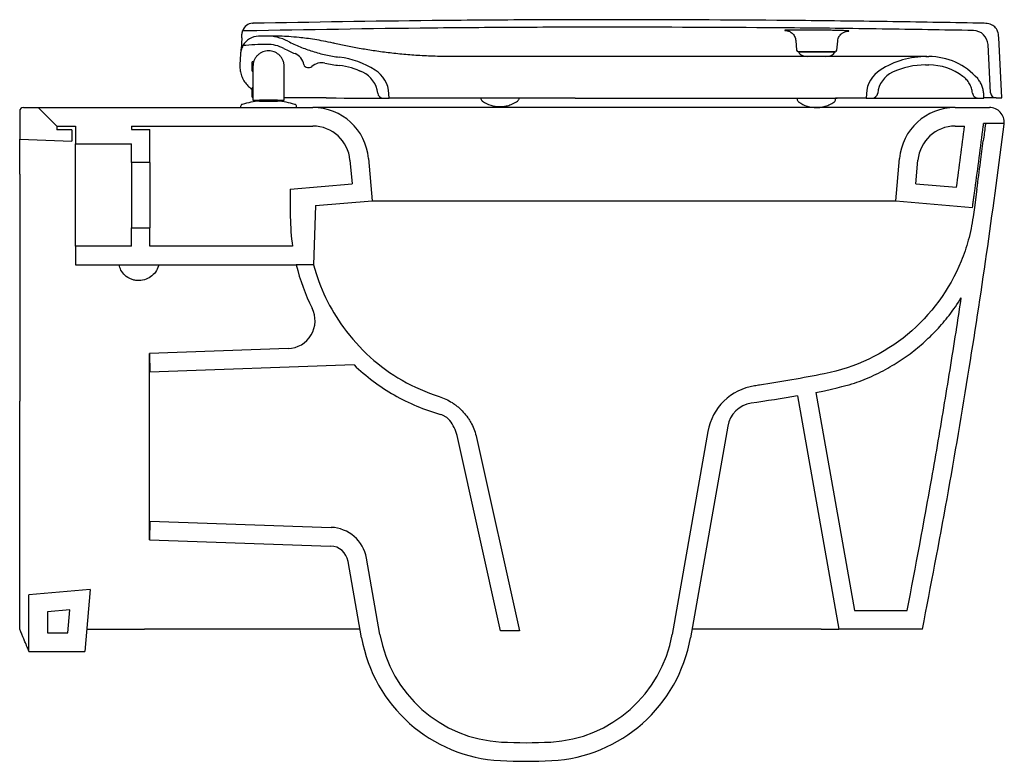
# Model space of a CAD drawing. Header units: millimetres. Extents: x 4844.811 to 4845.34, y 2696.608 to 2697.006.
import ezdxf

# ---------------------------------------------------------------- set-up
doc = ezdxf.new("R2010")
doc.units = ezdxf.units.MM
doc.layers.add('SANINDUSA', color=3, linetype='Continuous')

msp = doc.modelspace()

# ---------------------------------------------------------------- linework, layer by layer
at = {"layer": 'SANINDUSA'}
for p, q in [((4844.936572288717, 2697.004366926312), (4844.936789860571, 2697.004373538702)), ((4844.930718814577, 2696.996599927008), (4844.930386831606, 2696.990265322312)), ((4844.932643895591, 2697.000290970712), (4844.931124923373, 2697.000260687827)), ((4845.339126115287, 2696.964279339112), (4845.337421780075, 2696.996800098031)), ((4845.228341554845, 2696.995099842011), (4845.228786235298, 2696.990017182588)), ((4845.250445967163, 2696.990017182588), (4845.250859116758, 2696.994739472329)), ((4845.332968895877, 2696.967122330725), (4845.331617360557, 2696.992910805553)), ((4844.930069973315, 2696.987961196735), (4844.929761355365, 2696.982072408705)), ((4845.250202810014, 2696.986514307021), (4845.109294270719, 2696.986514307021)), ((4845.229782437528, 2696.989104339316), (4845.249449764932, 2696.989104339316)), ((4845.229866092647, 2696.989104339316), (4845.22990039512, 2696.989010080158)), ((4845.249331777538, 2696.989010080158), (4845.22990039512, 2696.989010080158)), ((4845.249331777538, 2696.989010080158), (4845.249366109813, 2696.989104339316)), ((4845.284413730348, 2696.986514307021), (4845.279350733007, 2696.986514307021)), ((4845.298294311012, 2696.986514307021), (4845.298804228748, 2696.986514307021)), ((4845.298804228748, 2696.986514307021), (4845.299798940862, 2696.986514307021)), ((4844.937135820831, 2696.98364439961), (4844.936326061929, 2696.98364439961)), ((4844.936326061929, 2696.97864439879), (4844.936326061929, 2696.98364439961)), ((4844.964098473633, 2696.982250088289), (4844.964099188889, 2696.982246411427)), ((4844.966024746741, 2696.980630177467), (4844.966024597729, 2696.980630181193)), ((4844.966062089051, 2696.980629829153), (4844.967060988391, 2696.980629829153)), ((4844.98324008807, 2696.981689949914), (4844.983215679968, 2696.981692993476)), ((4845.298088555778, 2696.982014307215), (4845.299798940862, 2696.982014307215)), ((4844.936326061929, 2696.97864439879), (4844.9367260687, 2696.97864439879)), ((4845.326036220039, 2696.9746423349), (4845.326068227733, 2696.974642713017)), ((4844.9367260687, 2696.969644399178), (4844.936326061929, 2696.969644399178)), ((4844.936326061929, 2696.964644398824), (4844.936326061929, 2696.969644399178)), ((4844.936326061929, 2696.964644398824), (4844.9367260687, 2696.964644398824)), ((4845.009934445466, 2696.964229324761), (4845.009811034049, 2696.96658422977)), ((4845.266307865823, 2696.966584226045), (4845.266184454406, 2696.964229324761)), ((4845.329424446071, 2696.964229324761), (4845.329293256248, 2696.966732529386)), ((4844.813443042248, 2696.959143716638), (4844.821443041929, 2696.959143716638)), ((4844.821443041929, 2696.959143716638), (4844.968953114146, 2696.959143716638)), ((4844.831443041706, 2696.949143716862), (4844.821443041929, 2696.959143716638)), ((4844.930127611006, 2696.959655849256), (4844.930127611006, 2696.959143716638)), ((4844.930127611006, 2696.959143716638), (4844.945127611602, 2696.959143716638)), ((4844.950006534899, 2696.963094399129), (4844.940225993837, 2696.963094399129)), ((4844.940315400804, 2696.962599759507), (4844.945127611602, 2696.962599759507)), ((4844.949827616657, 2696.962605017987), (4844.940427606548, 2696.962605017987)), ((4844.94122762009, 2696.963094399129), (4844.94122762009, 2696.962605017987)), ((4844.945127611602, 2696.962599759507), (4844.949939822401, 2696.962599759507)), ((4844.945127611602, 2696.959143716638), (4844.960127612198, 2696.959143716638)), ((4844.949024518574, 2696.962605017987), (4844.949024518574, 2696.963094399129)), ((4844.976161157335, 2696.964279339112), (4844.953526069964, 2696.964279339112)), ((4844.960127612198, 2696.959143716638), (4844.960127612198, 2696.959655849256)), ((4845.076443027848, 2696.959143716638), (4844.968953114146, 2696.959143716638)), ((4845.001120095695, 2696.964229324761), (4845.006587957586, 2696.964229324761)), ((4845.006746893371, 2696.964229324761), (4845.009934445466, 2696.964229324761)), ((4845.109797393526, 2696.964229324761), (4845.009934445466, 2696.964229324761)), ((4845.251443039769, 2696.959143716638), (4845.076443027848, 2696.959143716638)), ((4845.079765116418, 2696.964194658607), (4845.079765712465, 2696.964229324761)), ((4845.109797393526, 2696.964229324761), (4845.249705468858, 2696.964229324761)), ((4845.229123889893, 2696.964229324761), (4845.229132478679, 2696.963736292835)), ((4845.249743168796, 2696.963688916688), (4845.249752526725, 2696.964223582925)), ((4845.250110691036, 2696.964229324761), (4845.250621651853, 2696.964229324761)), ((4845.313932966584, 2696.959143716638), (4845.251443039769, 2696.959143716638)), ((4845.266184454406, 2696.964229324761), (4845.265682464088, 2696.964229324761)), ((4845.266184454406, 2696.964229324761), (4845.2693719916, 2696.964229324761)), ((4845.313932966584, 2696.959143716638), (4845.332374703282, 2696.959143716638)), ((4845.325711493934, 2696.964229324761), (4845.32623744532, 2696.964229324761)), ((4845.32623744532, 2696.964229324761), (4845.329424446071, 2696.964229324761)), ((4845.335964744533, 2696.964279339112), (4845.335334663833, 2696.964279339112)), ((4845.335964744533, 2696.964279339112), (4845.339126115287, 2696.964279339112)), ((4844.811443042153, 2696.957143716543), (4844.811443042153, 2696.942143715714)), ((4844.831443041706, 2696.949143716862), (4844.841443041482, 2696.949143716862)), ((4844.831443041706, 2696.949143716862), (4844.831443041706, 2696.947143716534)), ((4844.841443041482, 2696.949143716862), (4844.841443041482, 2696.939643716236)), ((4844.871443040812, 2696.949143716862), (4844.968953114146, 2696.949143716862)), ((4844.871443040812, 2696.949143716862), (4844.871443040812, 2696.947300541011)), ((4845.313932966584, 2696.949143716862), (4845.319015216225, 2696.949143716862)), ((4845.340353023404, 2696.950554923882), (4845.3292758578, 2696.950554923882)), ((4845.340353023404, 2696.950554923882), (4845.330283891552, 2696.950554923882)), ((4844.839443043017, 2696.947143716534), (4844.831443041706, 2696.947143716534)), ((4844.839443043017, 2696.947143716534), (4844.839443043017, 2696.941165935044)), ((4844.871443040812, 2696.947300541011), (4844.881443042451, 2696.947300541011)), ((4844.881443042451, 2696.929643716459), (4844.881443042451, 2696.947300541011)), ((4844.811443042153, 2696.942143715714), (4844.839443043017, 2696.941165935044)), ((4844.811443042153, 2696.92338275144), (4844.811443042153, 2696.942143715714)), ((4844.841443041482, 2696.939643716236), (4844.871443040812, 2696.939643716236)), ((4844.841443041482, 2696.884643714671), (4844.841443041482, 2696.939643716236)), ((4844.871443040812, 2696.929643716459), (4844.871443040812, 2696.939643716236)), ((4844.881443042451, 2696.929643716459), (4844.871443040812, 2696.929643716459)), ((4844.871443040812, 2696.929643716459), (4844.871443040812, 2696.894643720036)), ((4844.881443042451, 2696.929643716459), (4844.881443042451, 2696.894643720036)), ((4844.988876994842, 2696.930886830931), (4844.989983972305, 2696.91823410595)), ((4844.998838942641, 2696.931758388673), (4845.000817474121, 2696.909143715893)), ((4845.28206862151, 2696.909143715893), (4845.284047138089, 2696.931758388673)), ((4845.292902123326, 2696.91823410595), (4845.294009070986, 2696.930886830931)), ((4844.811443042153, 2696.92338275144), (4844.811443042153, 2696.879372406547)), ((4844.956817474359, 2696.915332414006), (4844.989983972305, 2696.91823410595)), ((4845.292902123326, 2696.91823410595), (4845.314684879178, 2696.916328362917)), ((4845.32565565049, 2696.915368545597), (4845.324293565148, 2696.905449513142)), ((4844.97040594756, 2696.906483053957), (4844.969294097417, 2696.874643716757)), ((4844.97040594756, 2696.906483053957), (4845.000817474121, 2696.909143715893)), ((4845.000817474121, 2696.909143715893), (4845.076443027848, 2696.909143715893)), ((4845.076443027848, 2696.909143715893), (4845.251443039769, 2696.909143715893)), ((4845.251443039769, 2696.909143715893), (4845.28206862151, 2696.909143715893)), ((4845.28206862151, 2696.909143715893), (4845.323296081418, 2696.905536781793)), ((4844.871443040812, 2696.884643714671), (4844.871443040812, 2696.894643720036)), ((4844.871443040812, 2696.894643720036), (4844.881443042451, 2696.894643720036)), ((4844.881443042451, 2696.884643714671), (4844.881443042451, 2696.894643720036)), ((4844.841443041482, 2696.884643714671), (4844.841443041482, 2696.874643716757)), ((4844.871443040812, 2696.884643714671), (4844.841443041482, 2696.884643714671)), ((4844.958033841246, 2696.884643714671), (4844.881443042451, 2696.884643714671)), ((4844.841443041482, 2696.874643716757), (4844.960002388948, 2696.874643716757)), ((4844.969294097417, 2696.874643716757), (4844.960002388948, 2696.874643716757)), ((4844.811443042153, 2696.853823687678), (4844.811443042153, 2696.801583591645)), ((4844.955650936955, 2696.829741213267), (4844.881094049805, 2696.827137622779)), ((4844.881094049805, 2696.727149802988), (4844.881094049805, 2696.827137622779)), ((4844.881094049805, 2696.827137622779), (4844.881443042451, 2696.817143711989)), ((4844.991038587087, 2696.820970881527), (4844.881443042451, 2696.817143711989)), ((4845.239207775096, 2696.806121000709), (4845.259834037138, 2696.689143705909)), ((4844.811443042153, 2696.735043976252), (4844.811443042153, 2696.801583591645)), ((4845.229359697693, 2696.804384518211), (4845.251443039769, 2696.679143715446)), ((4845.181142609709, 2696.7852727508), (4845.161923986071, 2696.676278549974)), ((4845.191799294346, 2696.788122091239), (4845.171772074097, 2696.674542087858)), ((4845.069717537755, 2696.678180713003), (4845.04637096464, 2696.783103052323)), ((4845.056869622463, 2696.78196116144), (4845.079962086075, 2696.678180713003)), ((4844.881443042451, 2696.737143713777), (4844.881094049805, 2696.727149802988)), ((4844.881443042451, 2696.737143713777), (4844.978742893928, 2696.733745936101)), ((4844.881094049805, 2696.727149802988), (4844.978393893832, 2696.723752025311)), ((4845.004962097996, 2696.676278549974), (4844.997741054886, 2696.717231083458)), ((4844.99511400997, 2696.674542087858), (4844.987892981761, 2696.715494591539)), ((4844.811443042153, 2696.679143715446), (4844.811443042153, 2696.709143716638)), ((4844.849357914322, 2696.700460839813), (4844.816443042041, 2696.69758116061)), ((4844.849357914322, 2696.700460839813), (4844.846443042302, 2696.66714372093)), ((4844.838357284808, 2696.689460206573), (4844.826443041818, 2696.688417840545)), ((4844.837279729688, 2696.677143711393), (4844.838357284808, 2696.689460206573)), ((4844.826443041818, 2696.688417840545), (4844.826443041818, 2696.677143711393)), ((4845.259834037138, 2696.689143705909), (4845.288214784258, 2696.689143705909)), ((4844.847492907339, 2696.679143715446), (4844.878562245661, 2696.679143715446)), ((4844.994302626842, 2696.679143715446), (4844.878562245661, 2696.679143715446)), ((4845.241955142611, 2696.679143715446), (4845.172583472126, 2696.679143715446)), ((4845.241955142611, 2696.679143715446), (4845.251443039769, 2696.679143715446)), ((4845.296443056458, 2696.679143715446), (4845.251443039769, 2696.679143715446)), ((4844.826443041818, 2696.677143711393), (4844.837279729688, 2696.677143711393)), ((4845.079962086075, 2696.678180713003), (4845.069717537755, 2696.678180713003)), ((4844.816443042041, 2696.66714372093), (4844.846443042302, 2696.66714372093))]:
    msp.add_line(p, q, dxfattribs=at)
at = {"layer": 'SANINDUSA', "flags": 128}
for points in [[(4844.995753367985, 2696.97809178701), (4844.995753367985, 2696.97809178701)], [(4845.330283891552, 2696.950554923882), (4845.330261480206, 2696.950378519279), (4845.33023906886, 2696.950202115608), (4845.330216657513, 2696.950025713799), (4845.330194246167, 2696.94984931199), (4845.330171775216, 2696.949672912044), (4845.330149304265, 2696.949496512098), (4845.330126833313, 2696.949320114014), (4845.330104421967, 2696.949143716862)]]:
    msp.add_lwpolyline(points, dxfattribs=at)
at = {"layer": 'SANINDUSA'}
for centre, radius, start, end in [((4844.936819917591, 2696.998372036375), 0.006000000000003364, 92.36531084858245, 161.6527499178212), ((4844.94005627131, 2696.987437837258), 0.01000000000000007, 92.07924978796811, 150.3116201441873), ((4844.945435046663, 2696.839285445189), 0.1582500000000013, 90.641225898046, 92.07924978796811), ((4844.943949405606, 2696.972027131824), 0.02550000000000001, 62.88889244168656, 90.641225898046), ((4845.323628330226, 2696.992492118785), 0.00800000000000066, 3.00000000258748, 88.91633579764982), ((4844.94005627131, 2696.987437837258), 0.01000000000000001, 150.3116201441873, 165.6423537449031), ((4844.945435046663, 2696.839285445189), 0.153750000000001, 90.47955914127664, 95.24914725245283), ((4844.94431558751, 2696.973030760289), 0.02000000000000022, 62.95754050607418, 90.47955914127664), ((4844.994327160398, 2697.071004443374), 0.09000000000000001, 242.9575405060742, 247.135640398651), ((4844.94005627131, 2696.987437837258), 0.009999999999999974, 165.4185299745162, 176.9999999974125), ((4844.956249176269, 2696.980704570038), 0.008000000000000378, 11.10022851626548, 67.135640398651), ((4844.977314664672, 2696.939514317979), 0.04700000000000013, 57.80190158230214, 82.90758620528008), ((4845.229782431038, 2696.990104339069), 0.001000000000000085, 184.9999999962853, 270), ((4845.232719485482, 2696.990036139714), 0.002999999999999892, 200.0000000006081, 254.6107402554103), ((4845.239616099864, 2697.015092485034), 0.02898814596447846, 254.6107402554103, 260.3524895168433), ((4845.239616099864, 2697.015092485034), 0.02898814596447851, 279.6475104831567, 285.3892597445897), ((4845.246512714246, 2696.990036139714), 0.002999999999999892, 285.3892597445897, 339.9999999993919), ((4845.24944976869, 2696.990104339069), 0.0009999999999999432, 270, 355.0000000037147), ((4845.29880421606, 2696.939514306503), 0.0470000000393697, 90, 122.1980720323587), ((4845.299798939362, 2696.951514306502), 0.03500000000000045, 41.36180034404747, 90), ((4844.96606209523, 2696.982629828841), 0.002000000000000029, 191.1002285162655, 270), ((4844.967060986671, 2696.982629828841), 0.002000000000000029, 270, 311.932389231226), ((4844.973743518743, 2696.975190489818), 0.008000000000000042, 77.87547008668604, 131.9323892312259), ((4844.994327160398, 2697.071004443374), 0.08999999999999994, 257.8754700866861, 262.9081154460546), ((4844.978030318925, 2696.940014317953), 0.04200000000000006, 65.04051281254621, 82.90811544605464), ((4844.978030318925, 2696.940014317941), 0.04200000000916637, 65.03907236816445, 82.87455590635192), ((4845.298088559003, 2696.940014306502), 0.04200000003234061, 90, 114.9594537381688), ((4845.299798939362, 2696.951514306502), 0.03050000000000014, 52.99326441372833, 90), ((4844.989845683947, 2696.965399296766), 0.01399999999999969, 6.17979167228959, 65.04051281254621), ((4844.989846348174, 2696.96539910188), 0.01399989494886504, 6.18042467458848, 65.03899916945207), ((4844.993832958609, 2696.965746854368), 0.01600000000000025, 3.00000000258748, 57.80190158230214), ((4845.282285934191, 2696.965746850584), 0.01600000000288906, 122.198072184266, 176.9999999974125), ((4845.286273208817, 2696.965399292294), 0.01399999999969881, 114.9594539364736, 173.8201931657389), ((4845.00674689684, 2696.967229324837), 0.003000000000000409, 186.1797916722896, 270), ((4845.269371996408, 2696.967229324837), 0.003000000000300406, 270, 353.8201931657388), ((4845.335964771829, 2696.967279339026), 0.00299999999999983, 183.0000000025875, 270), ((4844.813443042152, 2696.957143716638), 0.002000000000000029, 90, 180), ((4844.931377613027, 2696.959655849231), 0.001250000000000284, 105.8935193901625, 180), ((4844.945127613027, 2696.911365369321), 0.05145988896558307, 95.36579378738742, 105.8935193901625), ((4844.940427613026, 2696.961405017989), 0.00119999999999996, 90, 95.36579378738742), ((4844.949827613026, 2696.961405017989), 0.00119999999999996, 84.63420621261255, 90), ((4844.945127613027, 2696.911365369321), 0.05145988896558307, 74.10648060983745, 84.63420621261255), ((4844.958877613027, 2696.959655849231), 0.001249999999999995, 0, 74.10648060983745), ((4844.968953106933, 2696.929143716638), 0.03000000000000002, 4.999999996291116, 90), ((4845.069376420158, 2696.975959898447), 0.01631618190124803, 234.9095677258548, 270.1686811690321), ((4845.239376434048, 2696.975459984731), 0.01631626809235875, 234.9096644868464, 270.1685854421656), ((4845.313932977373, 2696.929143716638), 0.03000000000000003, 90, 175.0000000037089), ((4845.332374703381, 2696.951143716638), 0.007999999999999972, 355.7792630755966, 90), ((4844.968953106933, 2696.929143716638), 0.02, 4.999999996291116, 90), ((4845.313932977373, 2696.929143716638), 0.02, 90, 175.0000000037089), ((4845.332374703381, 2696.951143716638), 0.007999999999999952, 352.772264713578, 355.7792630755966), ((4844.955127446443, 2696.844732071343), 0.01499999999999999, 271.9999999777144, 26.61852521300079), ((4845.210686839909, 2696.780063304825), 0.03000000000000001, 98.5589521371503, 170.0000000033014), ((4845.206571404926, 2696.785517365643), 0.01500000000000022, 98.35466473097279, 170.0000000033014), ((4845.027591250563, 2696.778924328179), 0.0192390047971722, 12.54467117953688, 39.33032449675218), ((4844.978044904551, 2696.713758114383), 0.02000000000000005, 9.99999999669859, 88.00000002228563), ((4844.978044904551, 2696.713758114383), 0.01000000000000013, 9.99999999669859, 88.00000002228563), ((4845.073898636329, 2696.688433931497), 0.08, 189.9999999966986, 266.9604958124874), ((4845.073898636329, 2696.688433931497), 0.07000000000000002, 189.9999999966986, 266.9604958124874), ((4845.092987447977, 2696.688433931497), 0.07000000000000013, 273.0395041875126, 350.0000000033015), ((4845.092987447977, 2696.688433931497), 0.08000000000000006, 273.0395041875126, 350.0000000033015), ((4845.083443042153, 2696.86818070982), 0.2500000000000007, 266.9604958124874, 273.0395041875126), ((4845.083443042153, 2696.86818070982), 0.2600000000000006, 266.9604958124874, 273.0395041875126)]:
    msp.add_arc(centre, radius, start, end, dxfattribs=at)
for points, knots in [([(4845.133352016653, 2697.002291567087), (4845.116608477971, 2697.002266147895), (4845.083121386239, 2697.002215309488), (4845.016215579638, 2697.001721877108), (4844.966059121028, 2697.000863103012), (4844.932643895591, 2697.000290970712)], [0, 0, 0, 0, 0.2502511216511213, 0.5005024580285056, 1, 1, 1, 1]), ([(4845.133352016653, 2697.006291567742), (4845.116617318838, 2697.006266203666), (4845.083147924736, 2697.006215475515), (4845.017624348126, 2697.005732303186), (4844.968840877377, 2697.004912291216), (4844.936789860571, 2697.004373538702)], [0, 0, 0, 0, 0.2553952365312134, 0.5107904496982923, 1, 1, 1, 1]), ([(4845.329588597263, 2697.004379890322), (4845.31324903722, 2697.004674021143), (4845.280177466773, 2697.005269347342), (4845.214765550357, 2697.006069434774), (4845.165691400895, 2697.006203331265), (4845.133352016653, 2697.006291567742)], [0, 0, 0, 0, 0.2498188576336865, 0.5056379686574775, 1, 1, 1, 1]), ([(4845.323779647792, 2697.00049068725), (4845.307419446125, 2697.00077586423), (4845.274318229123, 2697.001352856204), (4845.210842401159, 2697.002091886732), (4845.163725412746, 2697.002213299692), (4845.133352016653, 2697.002291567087)], [0, 0, 0, 0, 0.2577629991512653, 0.5215259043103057, 1, 1, 1, 1]), ([(4845.337412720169, 2696.996790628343), (4845.337288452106, 2696.997903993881), (4845.337110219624, 2696.99950084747), (4845.336184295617, 2697.001349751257), (4845.335298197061, 2697.002442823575), (4845.334176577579, 2697.003292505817), (4845.332298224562, 2697.004157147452), (4845.330696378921, 2697.00428280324), (4845.329579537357, 2697.004370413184)], [0, 0, 0, 0, 0.2707045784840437, 0.3882602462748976, 0.4999988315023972, 0.6117401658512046, 0.7292968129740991, 1, 1, 1, 1]), ([(4844.930718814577, 2696.996599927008), (4844.930739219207, 2696.996989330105), (4844.930764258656, 2696.997467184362), (4844.930786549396, 2696.997892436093), (4844.930790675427, 2696.997971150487)], [0, 0, 0, 0, 0.8148992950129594, 1, 1, 1, 1]), ([(4844.930790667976, 2696.997971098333), (4844.930822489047, 2696.998281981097), (4844.930882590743, 2696.99886915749), (4844.93104894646, 2696.999447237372), (4844.931075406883, 2696.999535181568), (4844.93108933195, 2696.999581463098)], [0, 0, 0, 0, 0.3477043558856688, 0.6567227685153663, 0.9999999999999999, 0.9999999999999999, 0.9999999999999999, 0.9999999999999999]), ([(4844.93108933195, 2696.999581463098), (4844.931092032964, 2696.999633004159), (4844.931105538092, 2696.999890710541), (4844.93112123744, 2697.000190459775), (4844.931123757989, 2697.00023848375), (4844.931124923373, 2697.000260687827)], [0, 0, 0, 0, 0.1184851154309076, 0.5924280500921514, 1, 1, 1, 1]), ([(4844.980701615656, 2696.993555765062), (4844.98042369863, 2696.993618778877), (4844.97833348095, 2696.994092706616), (4844.97461414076, 2696.994850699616), (4844.969845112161, 2696.995667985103), (4844.965491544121, 2696.996279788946), (4844.960716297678, 2696.996820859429), (4844.955840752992, 2696.9972278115), (4844.951289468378, 2696.997459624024), (4844.947765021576, 2696.997535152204), (4844.945363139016, 2696.997536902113), (4844.943925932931, 2696.997530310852), (4844.943751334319, 2696.997527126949), (4844.943664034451, 2696.997525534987)], [0, 0, 0, 0, 0.01119042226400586, 0.08416331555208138, 0.1573818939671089, 0.2306956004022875, 0.3037988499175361, 0.4223658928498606, 0.5414642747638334, 0.6606400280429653, 0.779312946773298, 0.8896557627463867, 1, 1, 1, 1]), ([(4845.255887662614, 2697.000117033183), (4845.256171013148, 2697.000131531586), (4845.256737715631, 2697.000160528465), (4845.256987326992, 2697.000212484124), (4845.256768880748, 2697.000268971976), (4845.256065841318, 2697.000328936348), (4845.254889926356, 2697.000390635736), (4845.253289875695, 2697.000452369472), (4845.251294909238, 2697.00051242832), (4845.248784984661, 2697.000573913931), (4845.245945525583, 2697.000629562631), (4845.242901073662, 2697.000677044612), (4845.23999752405, 2697.000713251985), (4845.237084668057, 2697.000740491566), (4845.23424343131, 2697.000758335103), (4845.231559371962, 2697.000765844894), (4845.229100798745, 2697.000763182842), (4845.226948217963, 2697.000749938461), (4845.225149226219, 2697.000726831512), (4845.22377012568, 2697.000694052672), (4845.222834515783, 2697.000652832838), (4845.222379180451, 2697.000604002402), (4845.222430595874, 2697.000549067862), (4845.2227996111, 2697.000500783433), (4845.223309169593, 2697.000470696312), (4845.223466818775, 2697.000461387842)], [0, 0, 0, 0, 0.04405781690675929, 0.08811585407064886, 0.1321830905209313, 0.1762502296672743, 0.2203239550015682, 0.2643976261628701, 0.3084728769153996, 0.3525476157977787, 0.4075476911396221, 0.4516028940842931, 0.4956576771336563, 0.5397132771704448, 0.5837686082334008, 0.6278190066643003, 0.6718690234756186, 0.7159172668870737, 0.7599657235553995, 0.804017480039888, 0.8480692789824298, 0.8921292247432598, 0.9361890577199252, 0.9802579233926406, 1, 1, 1, 1]), ([(4845.223337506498, 2697.000480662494), (4845.223332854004, 2697.000481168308), (4845.223320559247, 2697.000482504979), (4845.22343510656, 2697.000468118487), (4845.223719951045, 2697.000416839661), (4845.224199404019, 2697.000294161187), (4845.224843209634, 2697.000057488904), (4845.225595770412, 2696.999661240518), (4845.226385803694, 2696.999071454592), (4845.227131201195, 2696.998283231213), (4845.227752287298, 2696.997302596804), (4845.22819020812, 2696.996218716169), (4845.228284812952, 2696.995454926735), (4845.228329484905, 2696.995094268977)], [0, 0, 0, 0, 0.04530063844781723, 0.1197122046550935, 0.1849426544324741, 0.2485812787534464, 0.3243391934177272, 0.4181293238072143, 0.5218999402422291, 0.6360177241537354, 0.7585958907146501, 0.8860101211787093, 1, 1, 1, 1]), ([(4845.223765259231, 2697.000450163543), (4845.223692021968, 2697.000454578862), (4845.223471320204, 2697.000467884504), (4845.223392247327, 2697.000475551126), (4845.223339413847, 2697.00048067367)], [0, 0, 0, 0, 0.3318381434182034, 1, 1, 1, 1]), ([(4845.250879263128, 2696.994739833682), (4845.250878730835, 2696.994807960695), (4845.25087492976, 2696.995294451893), (4845.251127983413, 2696.996145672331), (4845.251590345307, 2696.997204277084), (4845.252209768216, 2696.998080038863), (4845.252903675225, 2696.998778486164), (4845.253628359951, 2696.999307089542), (4845.254325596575, 2696.999677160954), (4845.254937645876, 2696.999910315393), (4845.255419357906, 2697.000040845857), (4845.255745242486, 2697.000103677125), (4845.255937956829, 2697.000131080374), (4845.25601266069, 2697.000137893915), (4845.255994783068, 2697.000136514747), (4845.255990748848, 2697.000136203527)], [0, 0, 0, 0, 0.02108840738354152, 0.1505911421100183, 0.2693944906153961, 0.3792149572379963, 0.4809281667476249, 0.5743694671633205, 0.6583089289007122, 0.7300086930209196, 0.7891484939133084, 0.844153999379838, 0.9016494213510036, 0.9778064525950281, 1, 1, 1, 1]), ([(4845.255959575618, 2697.000133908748), (4845.25589743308, 2697.000129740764), (4845.255786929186, 2697.000122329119), (4845.255531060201, 2697.000112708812), (4845.2554190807, 2697.000108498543)], [0, 0, 0, 0, 0.5623560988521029, 1, 1, 1, 1]), ([(4844.930378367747, 2696.989955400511), (4844.930463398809, 2696.990248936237), (4844.930633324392, 2696.99083553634), (4844.930953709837, 2696.991598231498), (4844.931218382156, 2696.992123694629), (4844.931352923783, 2696.992362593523), (4844.931364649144, 2696.99238312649), (4844.93136895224, 2696.992390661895)], [0, 0, 0, 0, 0.2356361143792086, 0.470893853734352, 0.7138515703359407, 0.8949862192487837, 1, 1, 1, 1]), ([(4844.955570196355, 2696.99472530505), (4844.95771538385, 2696.993692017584), (4844.962005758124, 2696.991625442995), (4844.968811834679, 2696.989212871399), (4844.975847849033, 2696.987291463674), (4844.980694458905, 2696.986533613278), (4844.983117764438, 2696.986154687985)], [0, 0, 0, 0, 0.2462970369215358, 0.4925939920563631, 0.7462969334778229, 1, 1, 1, 1]), ([(4845.043100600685, 2696.986514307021), (4845.043061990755, 2696.986514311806), (4845.042957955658, 2696.986514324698), (4845.042368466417, 2696.986514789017), (4845.040384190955, 2696.986522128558), (4845.035254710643, 2696.986594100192), (4845.027671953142, 2696.986889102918), (4845.018766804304, 2696.987532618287), (4845.010330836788, 2696.988404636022), (4845.00229867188, 2696.989468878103), (4844.994619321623, 2696.990708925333), (4844.987329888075, 2696.99208716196), (4844.982911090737, 2696.993066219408), (4844.980701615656, 2696.993555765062)], [0, 0, 0, 0, 0.00162633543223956, 0.004382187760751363, 0.02408436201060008, 0.08424156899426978, 0.217517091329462, 0.3453601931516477, 0.4736928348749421, 0.6020353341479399, 0.7298921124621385, 0.8649413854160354, 1, 1, 1, 1]), ([(4844.953526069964, 2696.981194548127), (4844.953492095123, 2696.981767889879), (4844.953424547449, 2696.9829077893), (4844.952890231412, 2696.984537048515), (4844.952075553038, 2696.986012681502), (4844.95099258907, 2696.987281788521), (4844.949699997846, 2696.988302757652), (4844.947789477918, 2696.989285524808), (4844.945125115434, 2696.989799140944), (4844.942460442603, 2696.98928499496), (4844.940549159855, 2696.988300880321), (4844.939256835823, 2696.987279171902), (4844.938174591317, 2696.986009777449), (4844.937360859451, 2696.984534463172), (4844.936827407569, 2696.982906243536), (4844.936759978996, 2696.981767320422), (4844.9367260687, 2696.981194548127)], [0, 0, 0, 0, 0.06526358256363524, 0.1297549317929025, 0.1934748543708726, 0.2564242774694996, 0.3186045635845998, 0.3800168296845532, 0.5000030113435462, 0.6200978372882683, 0.6815374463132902, 0.7437264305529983, 0.8066662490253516, 0.8703576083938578, 0.9348019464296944, 1, 1, 1, 1]), ([(4845.109294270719, 2696.986514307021), (4845.105444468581, 2696.986514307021), (4845.097740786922, 2696.986514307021), (4845.086270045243, 2696.986514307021), (4845.074969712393, 2696.986514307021), (4845.063943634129, 2696.986514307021), (4845.053236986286, 2696.986514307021), (4845.046477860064, 2696.986514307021), (4845.043100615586, 2696.986514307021)], [0, 0, 0, 0, 0.1665765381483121, 0.3333294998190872, 0.5001670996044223, 0.6668920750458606, 0.8335603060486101, 1, 1, 1, 1]), ([(4845.26848641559, 2696.986514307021), (4845.267701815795, 2696.986514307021), (4845.265676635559, 2696.986514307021), (4845.262311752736, 2696.986514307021), (4845.258363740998, 2696.986514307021), (4845.254317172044, 2696.986514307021), (4845.251574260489, 2696.986514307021), (4845.250202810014, 2696.986514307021)], [0, 0, 0, 0, 0.1348389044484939, 0.3480412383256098, 0.5612424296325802, 0.7806220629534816, 1, 1, 1, 1]), ([(4845.279350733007, 2696.986514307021), (4845.278016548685, 2696.986514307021), (4845.275334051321, 2696.986514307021), (4845.27164030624, 2696.986514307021), (4845.269303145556, 2696.986514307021), (4845.26848641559, 2696.986514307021)], [0, 0, 0, 0, 0.3916272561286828, 0.7874017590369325, 1, 1, 1, 1]), ([(4845.290016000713, 2696.986514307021), (4845.28916429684, 2696.986514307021), (4845.287453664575, 2696.986514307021), (4845.28542989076, 2696.986514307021), (4845.284413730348, 2696.986514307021)], [0, 0, 0, 0, 0.4978883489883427, 1, 1, 1, 1]), ([(4845.298294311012, 2696.986514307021), (4845.293808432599, 2696.986514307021), (4845.292679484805, 2696.986514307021), (4845.291250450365, 2696.986514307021), (4845.290016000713, 2696.986514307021)], [0, 0, 0, 0, 0.136165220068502, 1, 1, 1, 1]), ([(4844.929761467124, 2696.982074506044), (4844.929758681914, 2696.98201735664), (4844.929730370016, 2696.981436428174), (4844.929743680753, 2696.980377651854), (4844.929905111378, 2696.978928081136), (4844.930187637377, 2696.977558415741), (4844.930746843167, 2696.975726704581), (4844.931779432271, 2696.97353580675), (4844.933171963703, 2696.971647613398), (4844.934371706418, 2696.970404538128), (4844.935236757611, 2696.969645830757), (4844.935891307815, 2696.969127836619), (4844.936270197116, 2696.968886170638), (4844.936326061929, 2696.968850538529)], [0, 0, 0, 0, 0.01152778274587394, 0.117180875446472, 0.2089013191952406, 0.3000048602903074, 0.3915713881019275, 0.5830133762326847, 0.7670654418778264, 0.8407527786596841, 0.9141680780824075, 0.987344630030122, 1, 1, 1, 1]), ([(4844.9367260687, 2696.981194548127), (4844.9367260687, 2696.978184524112), (4844.9367260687, 2696.972114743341), (4844.9367260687, 2696.966117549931), (4844.9367260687, 2696.963094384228)], [0, 0, 0, 0, 0.4959032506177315, 1, 1, 1, 1]), ([(4844.953526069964, 2696.963094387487), (4844.953526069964, 2696.966120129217), (4844.953526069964, 2696.972117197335), (4844.953526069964, 2696.978187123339), (4844.953526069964, 2696.981194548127)], [0, 0, 0, 0, 0.5045368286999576, 0.9999999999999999, 0.9999999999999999, 0.9999999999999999, 0.9999999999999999]), ([(4845.323255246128, 2696.966903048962), (4845.323109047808, 2696.967776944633), (4845.322816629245, 2696.969524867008), (4845.321700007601, 2696.971951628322), (4845.32018586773, 2696.97415257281), (4845.318833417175, 2696.975297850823), (4845.318157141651, 2696.975870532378)], [0, 0, 0, 0, 0.2499808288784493, 0.4999991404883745, 0.7499809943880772, 1, 1, 1, 1]), ([(4845.329293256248, 2696.966732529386), (4845.329221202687, 2696.967455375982), (4845.329077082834, 2696.968901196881), (4845.328396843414, 2696.970979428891), (4845.327430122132, 2696.972941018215), (4845.326522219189, 2696.974075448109), (4845.326068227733, 2696.974642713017)], [0, 0, 0, 0, 0.2499767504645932, 0.4999976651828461, 0.7499768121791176, 1, 1, 1, 1]), ([(4845.323255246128, 2696.966903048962), (4845.323333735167, 2696.966543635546), (4845.323490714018, 2696.965824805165), (4845.324194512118, 2696.964950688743), (4845.325139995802, 2696.964346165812), (4845.32587163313, 2696.964268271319), (4845.32623744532, 2696.964229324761)], [0, 0, 0, 0, 0.249998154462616, 0.4999987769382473, 0.750003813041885, 1, 1, 1, 1]), ([(4844.9367260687, 2696.963094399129), (4844.936778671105, 2696.963094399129), (4844.936883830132, 2696.963094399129), (4844.937692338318, 2696.963094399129), (4844.93884864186, 2696.963094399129), (4844.939766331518, 2696.963094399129), (4844.940225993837, 2696.963094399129)], [0, 0, 0, 0, 0.2499962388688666, 0.4997749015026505, 0.7494418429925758, 1, 1, 1, 1]), ([(4844.950006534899, 2696.963094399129), (4844.950467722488, 2696.963094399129), (4844.951389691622, 2696.963094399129), (4844.952552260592, 2696.963094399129), (4844.953366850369, 2696.963094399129), (4844.953472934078, 2696.963094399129), (4844.953526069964, 2696.963094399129)], [0, 0, 0, 0, 0.2499979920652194, 0.4997758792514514, 0.7494445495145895, 1, 1, 1, 1]), ([(4844.976161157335, 2696.964279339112), (4844.992186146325, 2696.964229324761), (4844.995689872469, 2696.964229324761), (4844.999309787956, 2696.964229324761), (4845.001120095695, 2696.964229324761)], [0, 0, 0, 0, 0.4999033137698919, 1, 1, 1, 1]), ([(4845.059132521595, 2696.964236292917), (4845.059126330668, 2696.96418125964), (4845.059093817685, 2696.963892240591), (4845.059269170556, 2696.963418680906), (4845.059589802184, 2696.962942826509), (4845.059848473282, 2696.962689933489), (4845.059991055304, 2696.962612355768), (4845.059996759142, 2696.962609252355)], [0, 0, 0, 0, 0.086100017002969, 0.4521726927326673, 0.7440684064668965, 0.989761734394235, 1, 1, 1, 1]), ([(4845.069424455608, 2696.959643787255), (4845.070015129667, 2696.959656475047), (4845.071258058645, 2696.9596831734), (4845.073174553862, 2696.960006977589), (4845.074876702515, 2696.960524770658), (4845.076296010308, 2696.961100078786), (4845.077661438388, 2696.961778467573), (4845.078454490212, 2696.962309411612), (4845.078824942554, 2696.962557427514)], [0, 0, 0, 0, 0.2012391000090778, 0.4234584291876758, 0.5472126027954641, 0.6884630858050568, 0.8544741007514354, 1, 1, 1, 1]), ([(4845.078824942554, 2696.962557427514), (4845.07898860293, 2696.962680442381), (4845.079333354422, 2696.962939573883), (4845.079672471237, 2696.963523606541), (4845.079719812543, 2696.963969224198), (4845.079743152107, 2696.964188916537)], [0, 0, 0, 0, 0.3142199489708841, 0.6619060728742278, 0.9999999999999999, 0.9999999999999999, 0.9999999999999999, 0.9999999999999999]), ([(4845.229132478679, 2696.963736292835), (4845.229126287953, 2696.963681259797), (4845.229093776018, 2696.963392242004), (4845.229269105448, 2696.962918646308), (4845.229589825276, 2696.962442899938), (4845.229848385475, 2696.962189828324), (4845.229991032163, 2696.96211235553), (4845.229996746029, 2696.962109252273)], [0, 0, 0, 0, 0.08609911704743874, 0.4521679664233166, 0.7440692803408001, 0.9897484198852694, 0.9999999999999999, 0.9999999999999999, 0.9999999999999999, 0.9999999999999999]), ([(4845.239424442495, 2696.959143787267), (4845.240015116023, 2696.959156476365), (4845.241258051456, 2696.959183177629), (4845.243174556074, 2696.959506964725), (4845.244876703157, 2696.960024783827), (4845.246296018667, 2696.960600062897), (4845.247661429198, 2696.961278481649), (4845.248454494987, 2696.961809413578), (4845.248824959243, 2696.962057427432)], [0, 0, 0, 0, 0.2012386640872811, 0.4234600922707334, 0.5472113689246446, 0.6884640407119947, 0.8544724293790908, 1, 1, 1, 1]), ([(4845.248824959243, 2696.962057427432), (4845.248988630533, 2696.962180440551), (4845.249333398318, 2696.96243956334), (4845.249672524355, 2696.963023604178), (4845.249719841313, 2696.963469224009), (4845.249743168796, 2696.963688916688)], [0, 0, 0, 0, 0.3142286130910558, 0.6619114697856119, 0.9999999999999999, 0.9999999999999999, 0.9999999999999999, 0.9999999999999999]), ([(4845.265682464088, 2696.964229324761), (4845.265627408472, 2696.964229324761), (4845.265517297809, 2696.964229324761), (4845.264788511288, 2696.964229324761), (4845.263655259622, 2696.964229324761), (4845.262124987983, 2696.964229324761), (4845.26023767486, 2696.964229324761), (4845.258058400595, 2696.964229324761), (4845.255638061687, 2696.964229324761), (4845.25284219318, 2696.964229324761), (4845.250824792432, 2696.964229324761), (4845.249705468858, 2696.964229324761)], [0, 0, 0, 0, 0.1082585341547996, 0.2165159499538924, 0.3247824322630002, 0.4330493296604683, 0.5411549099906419, 0.6492620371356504, 0.7573011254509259, 0.865342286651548, 0.9999999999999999, 0.9999999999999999, 0.9999999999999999, 0.9999999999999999]), ([(4845.269530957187, 2696.964229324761), (4845.271001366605, 2696.964229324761), (4845.275503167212, 2696.964229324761), (4845.28268740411, 2696.964229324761), (4845.290928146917, 2696.964229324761), (4845.298528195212, 2696.964229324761), (4845.3053838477, 2696.964229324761), (4845.311379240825, 2696.964229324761), (4845.316416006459, 2696.964229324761), (4845.320432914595, 2696.964229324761), (4845.323362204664, 2696.964229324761), (4845.325265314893, 2696.964229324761), (4845.325562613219, 2696.964229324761), (4845.325711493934, 2696.964229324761)], [0, 0, 0, 0, 0.04642010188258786, 0.1421196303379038, 0.2378773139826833, 0.3336677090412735, 0.4293086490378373, 0.5248847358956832, 0.6201302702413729, 0.7148634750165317, 0.8095043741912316, 0.9046038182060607, 0.9999999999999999, 0.9999999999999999, 0.9999999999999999, 0.9999999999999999]), ([(4845.335334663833, 2696.964279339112), (4845.335224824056, 2696.964279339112), (4845.335005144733, 2696.964279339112), (4845.333590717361, 2696.964279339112), (4845.331841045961, 2696.964279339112), (4845.330191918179, 2696.964279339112), (4845.329421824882, 2696.964279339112)], [0, 0, 0, 0, 0.2749051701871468, 0.5498097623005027, 0.8452411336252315, 0.9945681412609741, 0.9945681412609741, 0.9945681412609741, 0.9945681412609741]), ([(4845.296443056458, 2696.679143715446), (4845.300917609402, 2696.702439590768), (4845.309866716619, 2696.749031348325), (4845.321409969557, 2696.817550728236), (4845.331683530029, 2696.884574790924), (4845.337434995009, 2696.928281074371), (4845.340311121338, 2696.950137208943)], [0, 0, 0, 0, 0.2591781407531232, 0.5183563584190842, 0.7591451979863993, 1, 1, 1, 1]), ([(4845.32565565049, 2696.915368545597), (4845.326309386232, 2696.920206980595), (4845.327476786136, 2696.928847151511), (4845.32860187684, 2696.937492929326), (4845.329096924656, 2696.941297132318)], [0, 0, 0, 0, 0.5599929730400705, 1, 1, 1, 1]), ([(4844.956817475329, 2696.915332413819), (4844.956817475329, 2696.912864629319), (4844.956817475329, 2696.909162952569), (4844.956817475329, 2696.904844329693), (4844.956817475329, 2696.902685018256), (4844.956817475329, 2696.901682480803), (4844.956817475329, 2696.901258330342), (4844.956817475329, 2696.901142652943), (4844.956817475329, 2696.901065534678), (4844.95681747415, 2696.901023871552), (4844.956817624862, 2696.900814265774), (4844.956834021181, 2696.895282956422), (4844.957259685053, 2696.889828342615), (4844.958033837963, 2696.884643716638)], [0, 0, 0, 0, 0.250000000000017, 0.3750000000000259, 0.43750000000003, 0.468750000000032, 0.476562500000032, 0.480468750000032, 0.480468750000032, 0.484375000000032, 0.484375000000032, 0.5000000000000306, 1, 1, 1, 1]), ([(4845.324293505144, 2696.905449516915), (4845.324064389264, 2696.903796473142), (4845.323834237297, 2696.902143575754), (4845.323003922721, 2696.896207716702), (4845.32213576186, 2696.892010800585), (4845.319960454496, 2696.884062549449), (4845.318681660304, 2696.880299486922), (4845.304668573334, 2696.845876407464), (4845.277315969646, 2696.822728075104), (4845.232109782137, 2696.813937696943), (4845.220526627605, 2696.811922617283), (4845.208014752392, 2696.810000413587), (4845.207118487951, 2696.80986412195), (4845.206222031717, 2696.809729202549)], [0.147120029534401, 0.147120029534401, 0.147120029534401, 0.147120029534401, 0.1638306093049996, 0.1638306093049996, 0.2071361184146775, 0.2071361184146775, 0.2479322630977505, 0.2479322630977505, 0.5913038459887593, 0.5913038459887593, 0.7090728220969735, 0.7090728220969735, 0.7181577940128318, 0.7181577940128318, 0.7181577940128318, 0.7181577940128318]), ([(4844.811443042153, 2696.879372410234), (4844.811443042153, 2696.878015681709), (4844.811443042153, 2696.87667938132), (4844.811443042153, 2696.874046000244), (4844.811443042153, 2696.872748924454), (4844.811443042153, 2696.870194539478), (4844.811443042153, 2696.868930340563), (4844.811443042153, 2696.866513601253), (4844.811443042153, 2696.865353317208), (4844.811443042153, 2696.863127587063), (4844.811443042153, 2696.862062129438), (4844.811443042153, 2696.860029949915), (4844.811443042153, 2696.859085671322), (4844.811443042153, 2696.857337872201), (4844.811443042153, 2696.856533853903), (4844.811443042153, 2696.8550673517), (4844.811443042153, 2696.854403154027), (4844.811443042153, 2696.85382368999)], [0, 0, 0, 0, 0.1250000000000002, 0.1250000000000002, 0.2500000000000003, 0.2500000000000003, 0.3750000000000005, 0.3750000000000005, 0.5000000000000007, 0.5000000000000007, 0.6250000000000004, 0.6250000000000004, 0.7500000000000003, 0.7500000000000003, 0.8750000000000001, 0.8750000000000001, 1, 1, 1, 1]), ([(4844.886081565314, 2696.874643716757), (4844.886052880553, 2696.874472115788), (4844.885822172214, 2696.87309194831), (4844.884503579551, 2696.870713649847), (4844.881883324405, 2696.868068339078), (4844.878456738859, 2696.866449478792), (4844.875301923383, 2696.866087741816), (4844.872808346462, 2696.86645027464), (4844.870468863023, 2696.867220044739), (4844.867909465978, 2696.868910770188), (4844.865715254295, 2696.8715894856), (4844.865155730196, 2696.873702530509), (4844.864906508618, 2696.874643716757)], [0, 0, 0, 0, 0.01791463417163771, 0.1440854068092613, 0.2702453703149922, 0.3968677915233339, 0.5252482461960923, 0.5898108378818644, 0.6543588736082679, 0.7766227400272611, 0.9005039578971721, 1, 1, 1, 1]), ([(4844.969294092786, 2696.874643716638), (4844.972564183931, 2696.862468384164), (4844.978044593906, 2696.851131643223), (4844.989552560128, 2696.835326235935), (4844.994389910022, 2696.829969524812), (4845.010253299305, 2696.815758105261), (4845.022769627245, 2696.808466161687), (4845.036694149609, 2696.804029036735)], [0.3886844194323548, 0.3886844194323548, 0.3886844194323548, 0.3886844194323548, 0.5913038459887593, 0.5913038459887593, 0.7090728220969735, 0.7090728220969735, 0.9396235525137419, 0.9396235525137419, 0.9396235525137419, 0.9396235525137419]), ([(4845.239207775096, 2696.806121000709), (4845.252541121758, 2696.809043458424), (4845.259854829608, 2696.81094736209), (4845.27031841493, 2696.815207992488), (4845.279986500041, 2696.820271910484), (4845.288819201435, 2696.826097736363), (4845.296832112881, 2696.83252911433), (4845.304176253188, 2696.839680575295), (4845.311156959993, 2696.8477682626), (4845.315159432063, 2696.853819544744), (4845.317278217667, 2696.857022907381)], [0, 0, 0, 0, 0.1320244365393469, 0.2624067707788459, 0.3915729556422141, 0.5107966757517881, 0.6295566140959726, 0.7480964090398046, 0.8666499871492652, 1, 1, 1, 1]), ([(4845.288214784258, 2696.689143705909), (4845.292700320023, 2696.712746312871), (4845.299745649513, 2696.749818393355), (4845.308386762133, 2696.800535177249), (4845.313600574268, 2696.832889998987), (4845.31647223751, 2696.851734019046), (4845.317278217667, 2696.857022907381)], [0, 0, 0, 0, 0.4229932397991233, 0.6643859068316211, 0.9058043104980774, 1, 1, 1, 1]), ([(4844.991038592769, 2696.820970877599), (4844.994286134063, 2696.817860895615), (4844.997706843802, 2696.814961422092), (4845.004893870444, 2696.809582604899), (4845.008660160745, 2696.807103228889), (4845.016553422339, 2696.802582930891), (4845.020601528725, 2696.800587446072), (4845.028886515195, 2696.797110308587), (4845.033124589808, 2696.795628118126), (4845.037458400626, 2696.794402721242)], [0, 0, 0, 0, 0.25, 0.25, 0.5, 0.5, 0.75, 0.75, 1, 1, 1, 1]), ([(4845.036694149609, 2696.804029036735), (4845.037949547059, 2696.803628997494), (4845.039164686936, 2696.803151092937), (4845.041517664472, 2696.802045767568), (4845.04265549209, 2696.801418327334), (4845.044303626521, 2696.800363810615), (4845.044843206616, 2696.799993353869), (4845.04590228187, 2696.799213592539), (4845.04641928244, 2696.798805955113), (4845.047918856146, 2696.797542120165), (4845.048856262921, 2696.796640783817), (4845.050608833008, 2696.794722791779), (4845.051424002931, 2696.793706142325), (4845.052552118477, 2696.792091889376), (4845.052912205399, 2696.791538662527), (4845.053589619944, 2696.79041943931), (4845.053908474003, 2696.78985135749), (4845.054806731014, 2696.78812223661), (4845.055328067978, 2696.786936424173), (4845.056216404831, 2696.784498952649), (4845.056583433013, 2696.783247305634), (4845.056869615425, 2696.781961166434)], [0, 0, 0, 0, 0.1249999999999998, 0.1249999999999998, 0.2499999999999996, 0.2499999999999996, 0.3124999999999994, 0.3124999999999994, 0.3749999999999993, 0.3749999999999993, 0.4999999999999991, 0.4999999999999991, 0.6249999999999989, 0.6249999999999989, 0.6874999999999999, 0.6874999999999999, 0.7500000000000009, 0.7500000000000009, 0.8750000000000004, 0.8750000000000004, 1, 1, 1, 1]), ([(4845.042472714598, 2696.79111782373), (4845.041824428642, 2696.791909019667), (4845.041074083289, 2696.792582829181), (4845.040010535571, 2696.793280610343), (4845.039790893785, 2696.793412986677), (4845.039345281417, 2696.793658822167), (4845.039118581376, 2696.793772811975), (4845.038426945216, 2696.794088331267), (4845.037950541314, 2696.794263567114), (4845.037458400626, 2696.794402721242)], [0, 0, 0, 0, 0.5000000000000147, 0.5000000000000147, 0.6250000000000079, 0.6250000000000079, 0.7500000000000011, 0.7500000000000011, 1, 1, 1, 1]), ([(4844.816443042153, 2696.667143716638), (4844.816443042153, 2696.667143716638), (4844.816338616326, 2696.667395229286), (4844.816024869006, 2696.668148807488), (4844.8158940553, 2696.66846284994), (4844.81558011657, 2696.669216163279), (4844.815214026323, 2696.670094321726), (4844.814743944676, 2696.671221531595), (4844.814221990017, 2696.67247318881), (4844.81393501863, 2696.673161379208), (4844.812997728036, 2696.675409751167), (4844.81227076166, 2696.677154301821), (4844.811443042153, 2696.679143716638)], [0, 0, 0, 0, 0.2500000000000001, 0.2500000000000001, 0.3750000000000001, 0.3750000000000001, 0.5000000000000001, 0.6250000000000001, 0.6250000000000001, 0.7500000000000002, 0.7500000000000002, 1, 1, 1, 1])]:
    msp.add_open_spline(points, degree=3, knots=knots, dxfattribs=at)
for points, degree in [([(4845.31468486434, 2696.916328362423), (4845.316172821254, 2696.927254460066), (4845.317616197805, 2696.938192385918), (4845.319015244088, 2696.949143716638)], 3), ([(4845.324658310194, 2696.915455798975), (4845.326184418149, 2696.926672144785), (4845.327663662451, 2696.937900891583), (4845.329096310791, 2696.949143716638)], 3), ([(4845.32909632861, 2696.949143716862), (4845.3292758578, 2696.950554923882)], 1), ([(4845.33010439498, 2696.949143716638), (4845.329771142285, 2696.946527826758), (4845.329435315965, 2696.943912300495), (4845.329096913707, 2696.941297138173)], 3), ([(4845.323296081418, 2696.905536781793), (4845.324658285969, 2696.915455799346)], 1), ([(4844.960002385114, 2696.874643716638), (4844.961988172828, 2696.866548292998), (4844.964867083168, 2696.858776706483), (4844.968537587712, 2696.851452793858)], 3), ([(4845.229359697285, 2696.804384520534), (4845.221054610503, 2696.802925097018), (4845.212731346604, 2696.80158290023), (4845.204391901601, 2696.800358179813)], 3), ([(4844.811443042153, 2696.709143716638), (4844.811443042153, 2696.717777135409), (4844.811443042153, 2696.726410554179), (4844.811443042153, 2696.735043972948)], 3), ([(4844.816443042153, 2696.667143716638), (4844.816443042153, 2696.677289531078), (4844.816443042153, 2696.687435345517), (4844.816443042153, 2696.697581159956)], 3)]:
    msp.add_open_spline(points, degree=degree, dxfattribs=at)

doc.saveas('drawing.dxf')
